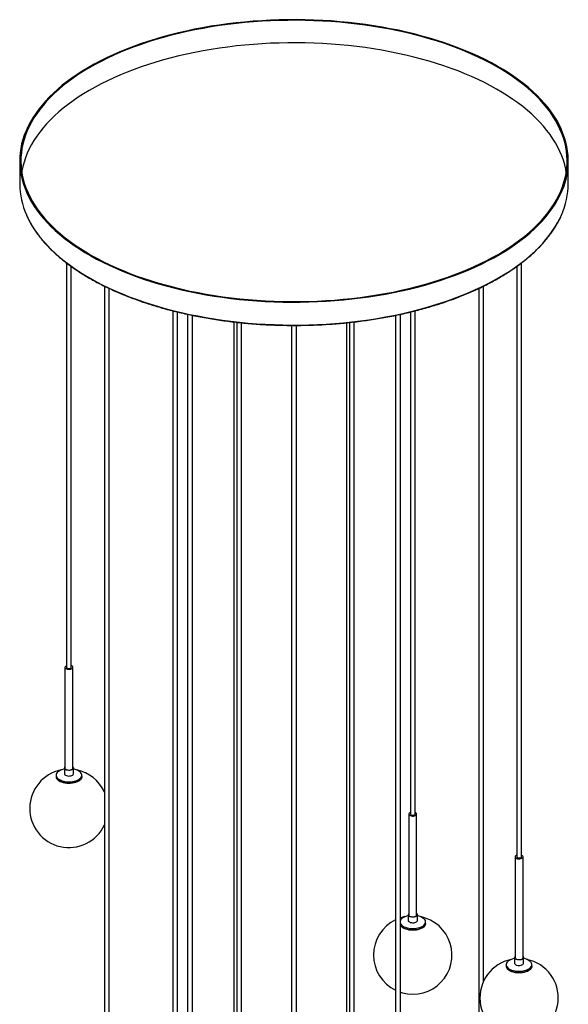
# Paper-space layout '_Trimétrica' of a CAD drawing. Header units: millimetres. Extents: x -350 to 350, y -1953 to 210.
# Tile 2 of 2: x -350 to 350, y -1046 to 210. Entities that reach past the tile are written whole.
import ezdxf

# ---------------------------------------------------------------- set-up
doc = ezdxf.new("R2010")
doc.units = ezdxf.units.MM

psp = doc.layouts.new('_Trimétrica')

# ---------------------------------------------------------------- linework, layer by layer
at = {"color": 7, "linetype": 'Continuous', "lineweight": 25}
for p, q in [((-350, 30), (-350, 0.9)), ((350, 0.9), (350, 30)), ((-290.2, -100.2), (-290.2, -616.3)), ((290.2, -858.1), (290.2, -100.2)), ((-284.2, -616.3), (-284.2, -104.7)), ((284.2, -104.7), (284.2, -858.1)), ((-241.8, -129.8), (-241.8, -1203.8)), ((-235.8, -1203.8), (-235.8, -132.7)), ((235.8, -132.7), (235.8, -1127.7)), ((241.8, -1017), (241.8, -129.9)), ((-154.5, -161.3), (-154.5, -1099.4)), ((-148.5, -1099.4), (-148.5, -162.8)), ((148.5, -162.8), (148.5, -803.5)), ((154.5, -803.5), (154.5, -161.3)), ((-135.7, -165.8), (-135.7, -1232)), ((-129.7, -1234.4), (-129.7, -167)), ((-76.8, -175.5), (-76.8, -1128.4)), ((-73, -175.9), (-73, -1448.4)), ((76.8, -1160.2), (76.8, -175.5)), ((129.7, -167), (129.7, -1587.5)), ((135.7, -1587.5), (135.7, -165.8)), ((-67, -1448.4), (-67, -176.5)), ((-3, -179.9), (-3, -1722.9)), ((3, -1722.9), (3, -179.9)), ((67, -176.6), (67, -1290.2)), ((70.8, -176.1), (70.8, -1160.2)), ((-292.2, -616.3), (-292.2, -744.8)), ((-282.2, -744.8), (-282.2, -616.3)), ((-303.6, -754), (-303.6, -755.8)), ((-293, -744.8), (-293, -752)), ((-281.3, -752), (-281.3, -744.8)), ((-270.8, -755.8), (-270.8, -754)), ((146.5, -803.5), (146.5, -932.1)), ((156.5, -932.1), (156.5, -803.5)), ((282.2, -858.1), (282.2, -986.6)), ((292.2, -986.6), (292.2, -858.1)), ((145.7, -932.1), (145.7, -939.3)), ((157.4, -939.3), (157.4, -932.1)), ((167.9, -943.1), (167.9, -941.2)), ((281.3, -986.6), (281.3, -993.8)), ((293, -993.8), (293, -986.6)), ((270.8, -995.8), (270.8, -997.6)), ((303.6, -997.6), (303.6, -995.8)), ((135.7, -1031), (138.4, -1031.8))]:
    psp.add_line(p, q, dxfattribs=at)
at = {"color": 7, "linetype": 'Continuous', "lineweight": 25, "flags": 128}
for points in [[(-163.3, -129.4), (-153.4, -132), (-143.4, -134.4), (-133.2, -136.7), (-122.8, -138.8), (-112.4, -140.7), (-101.8, -142.5), (-91.1, -144), (-80.4, -145.4), (-69.5, -146.7), (-58.6, -147.7), (-47.6, -148.6), (-36.6, -149.3), (-25.5, -149.8), (-14.4, -150.1), (-3.3, -150.3), (7.8, -150.2), (18.9, -150), (29.9, -149.6), (41, -149), (52, -148.3), (63, -147.3), (73.8, -146.2), (84.7, -144.9), (95.4, -143.4), (106, -141.8), (116.6, -140), (127, -138), (137.3, -135.8), (147.4, -133.5), (157.4, -131), (167.2, -128.4), (176.9, -125.5), (186.4, -122.6), (195.7, -119.4), (204.8, -116.2), (213.7, -112.8), (222.4, -109.2), (230.9, -105.5), (239.1, -101.6), (247.1, -97.7), (254.8, -93.6), (262.3, -89.3), (269.5, -85), (276.5, -80.5), (283.1, -76), (289.5, -71.3), (295.6, -66.5), (301.4, -61.6), (306.9, -56.6), (312.1, -51.6), (317, -46.4), (321.5, -41.2), (325.7, -35.9), (329.6, -30.6), (333.2, -25.2), (336.4, -19.7), (339.3, -14.2), (341.9, -8.6), (344.1, -3), (345.9, 2.6), (347.5, 8.3), (348.6, 14), (349.4, 19.7), (349.9, 25.4), (350, 31.1), (349.7, 36.9), (349.1, 42.6), (348.2, 48.3), (346.9, 53.9), (345.2, 59.6), (343.2, 65.2), (340.9, 70.8), (338.2, 76.4), (335.2, 81.9), (331.8, 87.3), (328.1, 92.7), (324.1, 98.1), (319.7, 103.3), (315.1, 108.5), (310.1, 113.6), (304.8, 118.6), (299.2, 123.6), (293.2, 128.4), (287, 133.2), (280.5, 137.8), (273.7, 142.3), (266.7, 146.7), (259.4, 151), (251.8, 155.2), (243.9, 159.3), (235.8, 163.2), (227.5, 167), (219, 170.6), (210.2, 174.1), (201.2, 177.5), (192, 180.7), (182.6, 183.8), (173.1, 186.7), (163.3, 189.4), (153.4, 192), (143.4, 194.4), (133.2, 196.7), (122.8, 198.8), (112.4, 200.7), (101.8, 202.5), (91.1, 204), (80.4, 205.4), (69.5, 206.7), (58.6, 207.7), (47.6, 208.6), (36.6, 209.3), (25.5, 209.8), (14.4, 210.1), (3.3, 210.3), (-7.8, 210.2), (-18.9, 210), (-29.9, 209.6), (-41, 209), (-52, 208.3), (-63, 207.3), (-73.8, 206.2), (-84.7, 204.9), (-95.4, 203.4), (-106, 201.8), (-116.6, 200), (-127, 198), (-137.3, 195.8), (-147.4, 193.5), (-157.4, 191), (-167.2, 188.4), (-176.9, 185.5), (-186.4, 182.6), (-195.7, 179.4), (-204.8, 176.2), (-213.7, 172.8), (-222.4, 169.2), (-230.9, 165.5), (-239.1, 161.6), (-247.1, 157.7), (-254.8, 153.6), (-262.3, 149.3), (-269.5, 145), (-276.5, 140.5), (-283.1, 136), (-289.5, 131.3), (-295.6, 126.5), (-301.4, 121.6), (-306.9, 116.6), (-312.1, 111.6), (-317, 106.4), (-321.5, 101.2), (-325.7, 95.9), (-329.6, 90.6), (-333.2, 85.2), (-336.4, 79.7), (-339.3, 74.2), (-341.9, 68.6), (-344.1, 63), (-345.9, 57.4), (-347.5, 51.7), (-348.6, 46), (-349.4, 40.3), (-349.9, 34.6), (-350, 28.9), (-349.7, 23.1), (-349.1, 17.4), (-348.2, 11.7), (-346.9, 6.1), (-345.2, 0.4), (-343.2, -5.2), (-340.9, -10.8), (-338.2, -16.4), (-335.2, -21.9), (-331.8, -27.3), (-328.1, -32.7), (-324.1, -38.1), (-319.7, -43.3), (-315.1, -48.5), (-310.1, -53.6), (-304.8, -58.6), (-299.2, -63.6), (-293.2, -68.4), (-287, -73.2), (-280.5, -77.8), (-273.7, -82.3), (-266.7, -86.7), (-259.4, -91), (-251.8, -95.2), (-243.9, -99.3), (-235.8, -103.2), (-227.5, -107), (-219, -110.6), (-210.2, -114.1), (-201.2, -117.5), (-192, -120.7), (-182.6, -123.8), (-173.1, -126.7), (-163.3, -129.4)], [(-162.6, -128.7), (-152.8, -131.3), (-142.8, -133.7), (-132.6, -136), (-122.3, -138.1), (-111.9, -140), (-101.4, -141.7), (-90.7, -143.3), (-80, -144.7), (-69.2, -145.9), (-58.3, -147), (-47.4, -147.8), (-36.4, -148.5), (-25.4, -149), (-14.4, -149.3), (-3.3, -149.5), (7.7, -149.4), (18.8, -149.2), (29.8, -148.8), (40.8, -148.3), (51.8, -147.5), (62.7, -146.6), (73.5, -145.4), (84.3, -144.2), (95, -142.7), (105.6, -141.1), (116.1, -139.2), (126.4, -137.3), (136.7, -135.1), (146.8, -132.8), (156.7, -130.3), (166.5, -127.7), (176.2, -124.9), (185.6, -121.9), (194.9, -118.8), (203.9, -115.5), (212.8, -112.1), (221.5, -108.6), (229.9, -104.9), (238.1, -101.1), (246, -97.1), (253.7, -93), (261.2, -88.8), (268.4, -84.5), (275.3, -80.1), (281.9, -75.5), (288.3, -70.8), (294.4, -66.1), (300.1, -61.2), (305.6, -56.3), (310.8, -51.2), (315.6, -46.1), (320.1, -40.9), (324.3, -35.7), (328.2, -30.3), (331.8, -24.9), (335, -19.5), (337.9, -14), (340.4, -8.4), (342.6, -2.9), (344.5, 2.8), (346, 8.4), (347.1, 14.1), (347.9, 19.7), (348.4, 25.4), (348.5, 31.1), (348.2, 36.8), (347.7, 42.5), (346.7, 48.2), (345.4, 53.8), (343.8, 59.5), (341.8, 65.1), (339.4, 70.6), (336.8, 76.2), (333.8, 81.7), (330.4, 87.1), (326.7, 92.5), (322.7, 97.8), (318.4, 103), (313.7, 108.2), (308.7, 113.3), (303.5, 118.3), (297.9, 123.2), (292, 128), (285.8, 132.7), (279.3, 137.3), (272.6, 141.8), (265.5, 146.2), (258.3, 150.5), (250.7, 154.7), (242.9, 158.7), (234.8, 162.6), (226.6, 166.4), (218, 170), (209.3, 173.5), (200.4, 176.9), (191.2, 180.1), (181.9, 183.1), (172.3, 186), (162.6, 188.7), (152.8, 191.3), (142.8, 193.7), (132.6, 196), (122.3, 198.1), (111.9, 200), (101.4, 201.7), (90.7, 203.3), (80, 204.7), (69.2, 205.9), (58.3, 207), (47.4, 207.8), (36.4, 208.5), (25.4, 209), (14.4, 209.3), (3.3, 209.5), (-7.7, 209.4), (-18.8, 209.2), (-29.8, 208.8), (-40.8, 208.3), (-51.8, 207.5), (-62.7, 206.6), (-73.5, 205.5), (-84.3, 204.2), (-95, 202.7), (-105.6, 201.1), (-116.1, 199.2), (-126.4, 197.3), (-136.7, 195.1), (-146.8, 192.8), (-156.7, 190.3), (-166.5, 187.7), (-176.2, 184.9), (-185.6, 181.9), (-194.9, 178.8), (-203.9, 175.5), (-212.8, 172.1), (-221.5, 168.6), (-229.9, 164.9), (-238.1, 161.1), (-246, 157.1), (-253.7, 153), (-261.2, 148.8), (-268.4, 144.5), (-275.3, 140.1), (-281.9, 135.5), (-288.3, 130.8), (-294.4, 126.1), (-300.1, 121.2), (-305.6, 116.3), (-310.8, 111.2), (-315.6, 106.1), (-320.1, 100.9), (-324.3, 95.7), (-328.2, 90.3), (-331.8, 84.9), (-335, 79.5), (-337.9, 74), (-340.4, 68.4), (-342.6, 62.9), (-344.5, 57.2), (-346, 51.6), (-347.1, 45.9), (-347.9, 40.3), (-348.4, 34.6), (-348.5, 28.9), (-348.2, 23.2), (-347.7, 17.5), (-346.7, 11.8), (-345.4, 6.2), (-343.8, 0.5), (-341.8, -5.1), (-339.4, -10.6), (-336.8, -16.2), (-333.8, -21.7), (-330.4, -27.1), (-326.7, -32.5), (-322.7, -37.8), (-318.4, -43), (-313.7, -48.2), (-308.7, -53.3), (-303.5, -58.3), (-297.9, -63.2), (-292, -68), (-285.8, -72.7), (-279.3, -77.3), (-272.6, -81.8), (-265.5, -86.2), (-258.3, -90.5), (-250.7, -94.7), (-242.9, -98.7), (-234.8, -102.6), (-226.6, -106.4), (-218, -110), (-209.3, -113.5), (-200.4, -116.9), (-191.2, -120.1), (-181.9, -123.1), (-172.3, -126), (-162.6, -128.7)], [(347.4, 15.6), (346.7, 19.5), (345.4, 25.1), (343.8, 30.8), (341.8, 36.4), (339.4, 41.9), (336.8, 47.5), (333.8, 52.9), (330.4, 58.4), (326.7, 63.7), (322.7, 69), (318.4, 74.3), (313.7, 79.5), (308.7, 84.5), (303.5, 89.5), (297.9, 94.5), (292, 99.3), (285.8, 104), (279.3, 108.6), (272.6, 113.1), (265.5, 117.5), (258.3, 121.8), (250.7, 126), (242.9, 130), (234.8, 133.9), (226.6, 137.7), (218, 141.3), (209.3, 144.8), (200.4, 148.1), (191.2, 151.3), (181.9, 154.4), (172.3, 157.3), (162.6, 160), (152.8, 162.6), (142.8, 165), (132.6, 167.3), (122.3, 169.4), (111.9, 171.3), (101.4, 173), (90.7, 174.6), (80, 176), (69.2, 177.2), (58.3, 178.2), (47.4, 179.1), (36.4, 179.8), (25.4, 180.3), (14.4, 180.6), (3.3, 180.8), (-7.7, 180.7), (-18.8, 180.5), (-29.8, 180.1), (-40.8, 179.5), (-51.8, 178.8), (-62.7, 177.8), (-73.5, 176.7), (-84.3, 175.4), (-95, 174), (-105.6, 172.3), (-116.1, 170.5), (-126.4, 168.5), (-136.7, 166.4), (-146.8, 164.1), (-156.7, 161.6), (-166.5, 159), (-176.2, 156.2), (-185.6, 153.2), (-194.9, 150.1), (-203.9, 146.8), (-212.8, 143.4), (-221.5, 139.9), (-229.9, 136.2), (-238.1, 132.4), (-246, 128.4), (-253.7, 124.3), (-261.2, 120.1), (-268.4, 115.8), (-275.3, 111.3), (-281.9, 106.8), (-288.3, 102.1), (-294.4, 97.4), (-300.1, 92.5), (-305.6, 87.6), (-310.8, 82.5), (-315.6, 77.4), (-320.1, 72.2), (-324.3, 66.9), (-328.2, 61.6), (-331.8, 56.2), (-335, 50.8), (-337.9, 45.3), (-340.4, 39.7), (-342.6, 34.1), (-344.5, 28.5), (-346, 22.9), (-347.1, 17.2), (-347.4, 15.6)], [(-290.2, -614.2), (-290.9, -614.6), (-291.7, -615.1), (-292.1, -615.8), (-292.2, -616.5), (-291.8, -617.2), (-291.2, -617.8), (-290.2, -618.3), (-289, -618.6), (-287.7, -618.8), (-286.4, -618.8), (-285.1, -618.6), (-283.9, -618.2), (-283, -617.7), (-282.4, -617), (-282.2, -616.4), (-282.3, -615.7), (-282.8, -615), (-282.8, -615)], [(-282.8, -615), (-283.6, -614.4), (-284.2, -614.2)], [(-290.2, -616.3), (-290.1, -616.5), (-289.8, -617), (-289.2, -617.4), (-288.3, -617.7), (-287.2, -617.8), (-286.2, -617.7), (-285.3, -617.5), (-284.6, -617), (-284.2, -616.5), (-284.2, -616.3)], [(-293, -746.1), (-294, -746.3), (-296.2, -746.9), (-298.1, -747.7), (-299.8, -748.6), (-301.2, -749.6), (-302.3, -750.7), (-303.1, -751.9), (-303.5, -753.2), (-303.5, -754.4), (-303.2, -755.7), (-302.5, -756.9), (-301.5, -758), (-300.2, -759.1), (-298.5, -760), (-296.6, -760.8), (-294.5, -761.5), (-292.3, -762), (-289.9, -762.3), (-287.5, -762.4), (-285, -762.3), (-282.6, -762), (-280.3, -761.6), (-278.2, -761), (-276.3, -760.2), (-274.6, -759.3), (-273.2, -758.3), (-272.1, -757.2), (-271.3, -756), (-270.9, -754.7), (-270.8, -753.5), (-271.2, -752.2), (-271.9, -751), (-272.9, -749.9), (-272.9, -749.9)], [(-282.2, -743.3), (-281.8, -743.7), (-281.4, -744.4), (-281.4, -745.2), (-281.7, -745.9), (-282.4, -746.6), (-283.4, -747.1), (-284.7, -747.6), (-286.1, -747.8), (-287.5, -747.8), (-289, -747.7), (-290.3, -747.4), (-291.4, -746.9), (-292.3, -746.3), (-292.3, -746.3)], [(-292.3, -753.4), (-291.4, -754), (-290.3, -754.5), (-289, -754.8), (-287.5, -755), (-286.1, -754.9), (-284.7, -754.7), (-283.4, -754.3), (-282.4, -753.7), (-281.7, -753.1), (-281.4, -752.3), (-281.3, -752)], [(-292.2, -744.8), (-292.2, -745.1), (-291.8, -745.8), (-291.2, -746.4), (-290.2, -746.9), (-289, -747.2), (-287.7, -747.4), (-286.4, -747.4), (-285.1, -747.2), (-283.9, -746.8), (-283, -746.3), (-282.4, -745.6), (-282.2, -744.9), (-282.2, -744.8)], [(-303.6, -755.8), (-303.5, -756.2), (-303.2, -757.5), (-302.5, -758.7), (-301.5, -759.9), (-300.2, -760.9), (-298.5, -761.8), (-296.6, -762.6), (-294.5, -763.3), (-292.3, -763.8), (-289.9, -764.1), (-287.5, -764.2), (-285, -764.1), (-282.6, -763.9), (-280.3, -763.4), (-278.2, -762.8), (-276.3, -762), (-274.6, -761.1), (-273.2, -760.1), (-272.1, -759), (-271.3, -757.8), (-270.9, -756.5), (-270.8, -755.8)], [(-270.8, -755.8), (-270.9, -756.5), (-271.3, -757.8), (-272.1, -759), (-273.2, -760.1), (-274.6, -761.1), (-276.3, -762), (-278.2, -762.8), (-280.3, -763.4), (-282.6, -763.9), (-285, -764.1), (-287.5, -764.2), (-289.9, -764.1), (-292.3, -763.8), (-294.5, -763.3), (-296.6, -762.6), (-298.5, -761.8), (-300.2, -760.9), (-301.5, -759.9)], [(148.5, -801.5), (147.8, -801.8), (147, -802.4), (146.6, -803.1), (146.6, -803.8), (146.9, -804.5), (147.5, -805.1), (148.5, -805.6), (149.7, -805.9), (151, -806.1), (152.4, -806.1), (153.7, -805.9), (154.8, -805.5), (155.7, -805), (156.3, -804.3), (156.5, -803.6), (156.4, -802.9), (155.9, -802.3), (155.9, -802.3)], [(148.5, -803.5), (148.6, -803.8), (148.9, -804.3), (149.6, -804.7), (150.5, -805), (151.5, -805.1), (152.5, -805), (153.4, -804.7), (154.1, -804.3), (154.5, -803.8), (154.5, -803.5)], [(155.9, -802.3), (155.1, -801.7), (154.5, -801.5)], [(284.2, -856), (283.4, -856.4), (282.7, -857), (282.3, -857.6), (282.2, -858.3), (282.5, -859), (283.2, -859.6), (284.1, -860.1), (285.3, -860.5), (286.6, -860.6), (288, -860.6), (289.3, -860.4), (290.5, -860), (291.4, -859.5), (291.9, -858.9), (292.2, -858.2), (292.1, -857.5), (291.6, -856.8), (291.6, -856.8)], [(284.2, -858.1), (284.2, -858.3), (284.6, -858.8), (285.2, -859.2), (286.1, -859.5), (287.1, -859.6), (288.2, -859.5), (289.1, -859.3), (289.8, -858.9), (290.1, -858.4), (290.2, -858.1)], [(291.6, -856.8), (290.7, -856.3), (290.2, -856)], [(145.7, -933.4), (144.7, -933.6), (142.6, -934.2), (140.6, -935), (138.9, -935.9), (137.5, -936.9), (136.4, -938), (135.7, -939.2)], [(141.6, -934.5), (137.8, -935.5), (135.7, -936.1)], [(135.7, -943.3), (136.2, -944.2), (137.2, -945.3), (138.6, -946.4), (140.2, -947.3), (142.1, -948.1), (144.2, -948.8), (146.5, -949.3), (148.8, -949.6), (151.3, -949.7), (153.7, -949.6), (156.1, -949.3), (158.4, -948.9), (160.5, -948.3), (162.5, -947.5), (164.2, -946.6), (165.6, -945.6), (166.7, -944.5), (167.4, -943.3), (167.8, -942), (167.9, -940.8), (167.6, -939.5), (166.9, -938.3), (165.9, -937.2), (165.9, -937.2)], [(156.5, -930.6), (157, -931), (157.3, -931.7), (157.4, -932.5), (157, -933.2), (156.3, -933.9), (155.3, -934.4), (154.1, -934.8), (152.7, -935.1), (151.2, -935.1), (149.8, -935), (148.4, -934.7), (147.3, -934.2), (146.4, -933.6), (146.4, -933.6)], [(146.4, -940.7), (147.3, -941.3), (148.4, -941.8), (149.8, -942.1), (151.2, -942.3), (152.7, -942.2), (154.1, -942), (155.3, -941.6), (156.3, -941), (157, -940.4), (157.4, -939.6), (157.4, -939.3)], [(146.5, -932.1), (146.6, -932.4), (146.9, -933.1), (147.5, -933.7), (148.5, -934.2), (149.7, -934.5), (151, -934.7), (152.4, -934.7), (153.7, -934.5), (154.8, -934.1), (155.7, -933.5), (156.3, -932.9), (156.5, -932.2), (156.5, -932.1)], [(135.7, -945.1), (136.2, -946), (137.2, -947.1), (138.6, -948.2), (140.2, -949.1), (142.1, -949.9), (144.2, -950.6), (146.5, -951.1), (148.8, -951.4), (151.3, -951.5), (153.7, -951.4), (156.1, -951.1), (158.4, -950.7), (160.5, -950.1), (162.5, -949.3), (164.2, -948.4), (165.6, -947.4), (166.7, -946.3), (167.4, -945.1), (167.8, -943.8), (167.9, -943.1)], [(137.2, -947.1), (136.2, -946), (135.7, -945.1)], [(167.9, -943.1), (167.8, -943.8), (167.4, -945.1), (166.7, -946.3), (165.6, -947.4), (164.2, -948.4), (162.5, -949.3), (160.5, -950.1), (158.4, -950.7), (156.1, -951.1), (153.7, -951.4), (151.3, -951.5), (148.8, -951.4), (146.5, -951.1), (144.2, -950.6), (142.1, -949.9), (140.2, -949.1), (138.6, -948.2), (137.2, -947.1)], [(281.3, -987.9), (280.3, -988.1), (278.2, -988.7), (276.3, -989.5), (274.6, -990.4), (273.2, -991.4), (272.1, -992.6), (271.3, -993.8), (270.9, -995), (270.8, -996.3), (271.2, -997.5), (271.9, -998.7), (272.9, -999.9), (274.2, -1000.9), (275.9, -1001.9), (277.7, -1002.7), (279.8, -1003.3), (282.1, -1003.8), (284.5, -1004.1), (286.9, -1004.2), (289.3, -1004.1), (291.7, -1003.9), (294, -1003.4), (296.2, -1002.8), (298.1, -1002), (299.8, -1001.1), (301.2, -1000.1), (302.3, -999), (303.1, -997.8), (303.5, -996.5), (303.5, -995.3), (303.2, -994), (302.5, -992.8), (301.5, -991.7), (301.5, -991.7)], [(292.2, -985.1), (292.6, -985.5), (293, -986.3), (293, -987), (292.6, -987.7), (291.9, -988.4), (290.9, -989), (289.7, -989.4), (288.3, -989.6), (286.8, -989.7), (285.4, -989.5), (284.1, -989.2), (282.9, -988.7), (282.1, -988.1), (282.1, -988.1)], [(282.2, -986.6), (282.2, -986.9), (282.5, -987.6), (283.2, -988.2), (284.1, -988.7), (285.3, -989), (286.6, -989.2), (288, -989.2), (289.3, -989), (290.5, -988.6), (291.4, -988.1), (291.9, -987.4), (292.2, -986.8), (292.2, -986.6)], [(270.8, -997.6), (270.8, -998.1), (271.2, -999.3), (271.9, -1000.5), (272.9, -1001.7), (274.2, -1002.7), (275.9, -1003.7), (277.7, -1004.5), (279.8, -1005.1), (282.1, -1005.6), (284.5, -1005.9), (286.9, -1006), (289.3, -1005.9), (291.7, -1005.7), (294, -1005.2), (296.2, -1004.6), (298.1, -1003.9), (299.8, -1002.9), (301.2, -1001.9), (302.3, -1000.8), (303.1, -999.6), (303.5, -998.4), (303.6, -997.6)], [(303.6, -997.6), (303.5, -998.4), (303.1, -999.6), (302.3, -1000.8), (301.2, -1001.9), (299.8, -1002.9), (298.1, -1003.9), (296.2, -1004.6), (294, -1005.2), (291.7, -1005.7), (289.3, -1005.9), (286.9, -1006), (284.5, -1005.9), (282.1, -1005.6), (279.8, -1005.1), (277.7, -1004.5), (275.9, -1003.7), (274.2, -1002.7), (272.9, -1001.7)], [(282.1, -995.3), (282.9, -995.9), (284.1, -996.3), (285.4, -996.7), (286.8, -996.8), (288.3, -996.7), (289.7, -996.5), (290.9, -996.1), (291.9, -995.6), (292.6, -994.9), (293, -994.2), (293, -993.8)]]:
    psp.add_lwpolyline(points, dxfattribs=at)
at = {"color": 8, "linetype": 'Continuous', "lineweight": 25, "flags": 128}
for points in [[(-341.4, -38.9), (-340.9, -40), (-338.2, -45.5), (-335.2, -51), (-331.8, -56.5), (-328.1, -61.9), (-324.1, -67.2), (-319.7, -72.5), (-315.1, -77.6), (-310.1, -82.8), (-304.8, -87.8), (-299.2, -92.7), (-293.2, -97.6), (-287, -102.3), (-280.5, -106.9), (-273.7, -111.5), (-266.7, -115.9), (-259.4, -120.2), (-251.8, -124.4), (-243.9, -128.4), (-235.8, -132.3), (-227.5, -136.1), (-219, -139.8), (-210.2, -143.3), (-201.2, -146.6), (-192, -149.9), (-182.6, -152.9), (-173.1, -155.8), (-163.3, -158.6)], [(-163.3, -158.6), (-153.4, -161.2), (-143.4, -163.6), (-133.2, -165.8), (-122.8, -167.9), (-112.4, -169.9), (-101.8, -171.6), (-91.1, -173.2), (-80.4, -174.6), (-69.5, -175.8), (-58.6, -176.9), (-47.6, -177.7), (-36.6, -178.4), (-25.5, -178.9), (-14.4, -179.3), (-3.3, -179.4), (7.8, -179.4), (18.9, -179.1), (29.9, -178.7), (41, -178.2), (52, -177.4), (63, -176.5), (73.8, -175.3), (84.7, -174.1), (95.4, -172.6), (106, -170.9), (116.6, -169.1), (127, -167.1), (137.3, -165), (147.4, -162.6), (157.4, -160.1), (167.2, -157.5), (176.9, -154.7), (186.4, -151.7), (195.7, -148.6), (204.8, -145.3), (213.7, -141.9), (222.4, -138.3), (230.9, -134.6), (239.1, -130.8), (247.1, -126.8), (254.8, -122.7), (262.3, -118.5), (269.5, -114.1), (276.5, -109.7), (283.1, -105.1), (289.5, -100.4), (295.6, -95.6), (301.4, -90.8), (306.9, -85.8), (312.1, -80.7), (317, -75.6), (321.5, -70.4), (325.7, -65.1), (329.6, -59.7), (333.2, -54.3), (336.4, -48.8), (339.3, -43.3), (341.6, -38.5)]]:
    psp.add_lwpolyline(points, dxfattribs=at)
at = {"color": 7, "linetype": 'Continuous', "lineweight": 25}
for centre, radius, start, end in [((-251.7, 1.3), 98.3, 180.285, 204.1535), ((251.3, 1.5), 98.7, 336.1274, 359.654), ((-287.2, -796.3), 50, 101.4817, 335.069), ((-291.1, -744.8), 1.93, 126.0089, 229.6223), ((-291.1, -751.9), 1.92, 181.4901, 231.8724), ((-284.2, -763.9), 18, 51.0189, 80.8043), ((-287.2, -796.3), 50, 24.931, 78.5183), ((-298, -755.5), 5.56, 182.3811, 230.9813), ((151.5, -983.5), 50, 115.9528, 244.0472), ((151.5, -983.5), 50, 254.7955, 78.5183), ((147.6, -939.2), 1.92, 181.4901, 231.8724), ((147.7, -932.1), 1.93, 126.0089, 229.6223), ((154.5, -951.2), 18, 51.0189, 80.8043), ((287.2, -1038.1), 50, 101.4817, 78.5183), ((283.3, -986.6), 1.93, 126.0089, 229.6223), ((290.2, -1005.7), 18, 51.0189, 80.8043), ((276.4, -997.4), 5.56, 182.3811, 230.9813), ((283.3, -993.7), 1.92, 181.4901, 231.8724)]:
    psp.add_arc(centre, radius, start, end, dxfattribs=at)
for points, knots in [([(-341.3, -39.1), (-341.2, -39.5), (-340.3, -41.6), (-338.4, -45.4), (-335.6, -50.6), (-332.4, -55.8), (-329, -60.9), (-325.3, -66), (-321.2, -71), (-316.9, -76), (-312.3, -80.9), (-307.4, -85.7), (-302.2, -90.4), (-296.8, -95.1), (-291, -99.7), (-285.1, -104.1), (-278.8, -108.5), (-272.3, -112.8), (-265.6, -117), (-258.6, -121), (-251.4, -125), (-244, -128.8), (-236.3, -132.5), (-228.5, -136.1), (-220.4, -139.6), (-212.1, -143), (-203.7, -146.2), (-195, -149.3), (-186.2, -152.3), (-177.2, -155.1), (-169.5, -157.3), (-164.8, -158.6), (-163.1, -159.1)], [0, 0, 0, 0, 0.006203, 0.040963, 0.075737, 0.110524, 0.145323, 0.180132, 0.214952, 0.249779, 0.284614, 0.319454, 0.354298, 0.389146, 0.423996, 0.458848, 0.4937, 0.528553, 0.563406, 0.598259, 0.633111, 0.667962, 0.702812, 0.73766, 0.772508, 0.807354, 0.842199, 0.877043, 0.911886, 0.946727, 0.981568, 1, 1, 1, 1]), ([(-163.1, -159.1), (-161.5, -159.5), (-156.8, -160.8), (-148.8, -162.8), (-139.2, -165), (-129.5, -167.1), (-119.7, -169), (-109.7, -170.8), (-99.7, -172.4), (-89.6, -173.9), (-79.4, -175.2), (-69.1, -176.4), (-58.8, -177.4), (-48.4, -178.2), (-37.9, -178.9), (-27.5, -179.4), (-17, -179.7), (-6.5, -179.9), (4, -179.9), (14.6, -179.8), (25.1, -179.5), (35.5, -179), (46, -178.4), (56.4, -177.6), (66.7, -176.6), (77, -175.5), (87.2, -174.2), (97.4, -172.8), (107.4, -171.2), (117.4, -169.5), (127.2, -167.6), (137, -165.5), (146.6, -163.3), (156.1, -161), (165.4, -158.5), (174.6, -155.8), (183.7, -153.1), (192.5, -150.2), (201.2, -147.1), (209.7, -143.9), (218.1, -140.6), (226.2, -137.2), (234.1, -133.6), (241.8, -129.9), (249.3, -126.1), (256.6, -122.2), (263.6, -118.1), (270.4, -114), (277, -109.7), (283.3, -105.4), (289.4, -100.9), (295.2, -96.4), (300.7, -91.8), (305.9, -87.1), (310.9, -82.3), (315.6, -77.4), (320, -72.5), (324.1, -67.5), (328, -62.4), (331.5, -57.3), (334.7, -52.1), (337.7, -46.9), (339.9, -42.4), (341.1, -39.7), (341.5, -38.8)], [0, 0, 0, 0, 0.008621, 0.025, 0.04138, 0.057759, 0.074137, 0.090516, 0.106894, 0.123271, 0.139649, 0.156026, 0.172403, 0.18878, 0.205156, 0.221533, 0.237909, 0.254286, 0.270662, 0.287039, 0.303415, 0.319792, 0.336168, 0.352545, 0.368922, 0.385299, 0.401676, 0.418053, 0.434431, 0.450809, 0.467187, 0.483566, 0.499945, 0.516324, 0.532704, 0.549084, 0.565465, 0.581847, 0.598229, 0.614611, 0.630994, 0.647378, 0.663762, 0.680148, 0.696533, 0.712919, 0.729306, 0.745694, 0.762081, 0.77847, 0.794858, 0.811246, 0.827634, 0.844021, 0.860407, 0.876792, 0.893175, 0.909556, 0.925933, 0.942307, 0.958677, 0.975041, 0.9914, 1, 1, 1, 1])]:
    psp.add_open_spline(points, degree=3, knots=knots, dxfattribs=at)

doc.saveas('drawing.dxf')
